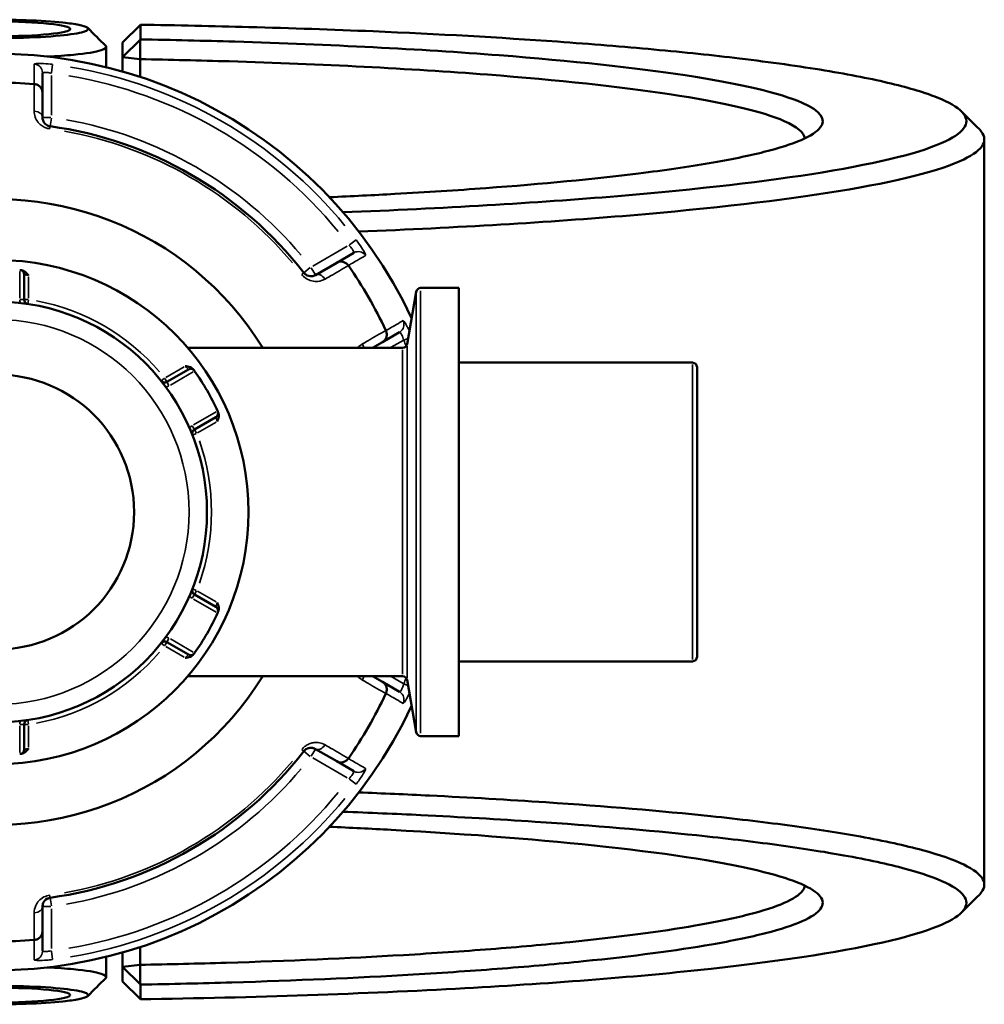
# Model space of a CAD drawing. Header units: millimetres. Extents: x 0 to 904, y 0 to 959.
# Tile 7 of 10: x 417 to 525, y 702 to 812. Entities that reach past the tile are written whole.
import ezdxf

# ---------------------------------------------------------------- set-up
doc = ezdxf.new("R2010")
doc.units = ezdxf.units.MM
doc.layers.add('Visible (ANSI)', color=7, linetype='Continuous', lineweight=50)
doc.layers.add('Visible Narrow (ANSI)', color=7, linetype='Continuous', lineweight=35)

msp = doc.modelspace()

# ---------------------------------------------------------------- linework, layer by layer
at = {"layer": 'Visible (ANSI)'}
for p, q in [((430.579, 811.174), (428.579, 809.193)), ((430.579, 809.543), (430.579, 811.174)), ((428.579, 807.565), (430.579, 809.543)), ((428.579, 809.193), (428.579, 807.565)), ((426.779, 808.7), (426.779, 806.456)), ((430.551, 807.34), (428.579, 807.565)), ((428.579, 807.565), (428.579, 805.977)), ((430.551, 805.371), (430.551, 807.34)), ((419.679, 803.608), (419.679, 805.798)), ((419.679, 800.865), (419.679, 803.608)), ((524.579, 798.429), (524.579, 715.444)), ((454.345, 785.784), (452.448, 784.689)), ((452.448, 784.689), (450.072, 783.317)), ((417.639, 780.59), (417.639, 783.363)), ((460.28, 775.636), (461.306, 781.46)), ((466.059, 781.873), (461.799, 781.873)), ((466.059, 781.873), (466.059, 732)), ((457.548, 775.855), (459.445, 776.951)), ((459.787, 775.223), (435.849, 775.223)), ((456.453, 775.223), (457.548, 775.855)), ((435.935, 772.8), (433.534, 771.413)), ((492.079, 773.561), (466.059, 773.561)), ((492.579, 773.061), (492.579, 740.812)), ((436.594, 766.113), (438.995, 767.499)), ((438.995, 746.373), (436.594, 747.76)), ((433.534, 742.46), (435.935, 741.073)), ((492.079, 740.312), (466.059, 740.312)), ((459.787, 738.649), (435.849, 738.649)), ((457.548, 738.017), (456.453, 738.649)), ((459.445, 736.922), (457.548, 738.017)), ((460.28, 738.236), (461.306, 732.413)), ((417.639, 730.51), (417.639, 733.283)), ((466.059, 732), (461.799, 732)), ((450.072, 730.555), (452.448, 729.184)), ((452.448, 729.184), (454.345, 728.089)), ((419.679, 710.265), (419.679, 713.008)), ((419.679, 708.074), (419.679, 710.265)), ((430.551, 706.533), (430.551, 708.502)), ((426.779, 707.417), (426.779, 705.173)), ((428.579, 707.896), (428.579, 706.308)), ((428.579, 706.308), (430.551, 706.533)), ((430.579, 704.33), (428.579, 706.308)), ((428.579, 706.308), (428.579, 704.68)), ((428.579, 704.68), (430.579, 702.698)), ((430.579, 702.698), (430.579, 704.33))]:
    msp.add_line(p, q, dxfattribs=at)
for radius in [28.05, 23.42, 15.3]:
    msp.add_circle((414.579, 756.936), radius, dxfattribs=at)
for centre, radius, start, end in [((414.579, 756.936), 51, 25.03519, 334.96481), ((414.579, 756.936), 47.815, 85.00703, 94.99297), ((414.579, 756.936), 43.35, 37.90565, 82.09435), ((414.579, 756.936), 34.815, 31.68537, 328.31463), ((417.139, 783.363), 0.5, 0, 84.46684), ((414.579, 756.936), 47.815, 25.00703, 34.99297), ((461.799, 781.373), 0.5, 90, 170), ((418.139, 780.59), 0.5, 180, 261.4409), ((459.787, 775.723), 0.5, 270, 350), ((436.185, 772.367), 0.5, 35.53316, 120), ((492.079, 773.061), 0.5, 0, 90), ((414.579, 756.936), 27.05, 24.56943, 35.43057), ((433.284, 771.846), 0.5, 218.5591, 300), ((438.745, 767.932), 0.5, 300, 24.46684), ((436.844, 765.68), 0.5, 120, 201.4409), ((436.844, 748.193), 0.5, 158.5591, 240), ((414.579, 756.936), 27.05, 324.56943, 335.43057), ((438.745, 745.94), 0.5, 335.53316, 60), ((433.284, 742.027), 0.5, 60, 141.4409), ((436.185, 741.506), 0.5, 240, 324.46684), ((492.079, 740.812), 0.5, 270, 0), ((459.787, 738.149), 0.5, 10, 90), ((414.579, 756.936), 47.815, 325.00703, 334.99297), ((418.139, 733.283), 0.5, 98.5591, 180), ((461.799, 732.5), 0.5, 190, 270), ((417.139, 730.51), 0.5, 275.53316, 0), ((414.579, 756.936), 43.35, 277.90565, 322.09435), ((414.579, 756.936), 47.815, 265.00703, 274.99297)]:
    msp.add_arc(centre, radius, start, end, dxfattribs=at)
for centre, major_axis in [((414.579, 810.71), (-8.2, 0)), ((414.579, 703.162), (8.2, 0))]:
    msp.add_ellipse(centre, major_axis=major_axis, ratio=0.1005025, dxfattribs=at)
for points, knots in [([(405.964, 811.26), (406.64, 811.367), (407.515, 811.461), (409.948, 811.641), (411.639, 811.709), (414.886, 811.747), (416.425, 811.731), (419.405, 811.629), (420.824, 811.538), (422.662, 811.345), (423.256, 811.259), (423.712, 811.167), (424.168, 811.075), (424.485, 810.976), (424.91, 810.711), (424.774, 810.542), (423.734, 810.228), (422.825, 810.084), (420.327, 809.843), (418.683, 809.753), (416.156, 809.693), (415.368, 809.684), (414.579, 809.684)], [-4.1479233, -4.1479233, -4.1479233, -4.1479233, -3.776865, -3.776865, -3.2589381, -3.2589381, -2.8142821, -2.8142821, -2.3328191, -2.3328191, -2.0319047, -2.0319047, -2.0319047, -1.7309903, -1.7309903, -1.2495272, -1.2495272, -0.7641814, -0.7641814, -0.2321496, -0.2321496, 0, 0, 0, 0]), ([(430.579, 811.174), (434.655, 811.113), (438.696, 811.028), (447.387, 810.793), (452.013, 810.633), (463.737, 810.137), (470.63, 809.751), (480.791, 809.027), (484.383, 808.735), (491.166, 808.107), (494.358, 807.77), (500.81, 806.997), (503.984, 806.553), (509.631, 805.621), (512.105, 805.134), (516.297, 804.128), (518.015, 803.609), (520.655, 802.551), (521.578, 802.011), (522.092, 801.468), (523.122, 800.382), (522.51, 799.281), (517.731, 796.988), (513.049, 795.808), (500.408, 793.747), (492.687, 792.851), (474.628, 791.338), (464.242, 790.726), (453.152, 790.3)], [0.1487092, 0.1487092, 0.1487092, 0.1487092, 0.2631961, 0.2631961, 0.3987733, 0.3987733, 0.6165956, 0.6165956, 0.7447264, 0.7447264, 0.8728572, 0.8728572, 1.0235992, 1.0235992, 1.1743413, 1.1743413, 1.3250834, 1.3250834, 1.4758255, 1.4758255, 1.4758255, 1.7773097, 1.7773097, 2.1231586, 2.1231586, 2.446457, 2.446457, 2.7763362, 2.7763362, 2.7763362, 2.7763362]), ([(430.551, 807.34), (430.556, 807.707), (430.56, 808.075), (430.57, 808.809), (430.574, 809.176), (430.579, 809.543)], [-0.29867289, -0.29867289, -0.29867289, -0.29867289, -0.14932305, -0.14932305, 0, 0, 0, 0]), ([(451.635, 791.977), (454.12, 792.087), (456.556, 792.208), (462.443, 792.533), (465.824, 792.75), (475.384, 793.456), (481.116, 794.005), (488.972, 794.98), (491.61, 795.363), (496.285, 796.164), (498.321, 796.583), (501.746, 797.445), (503.134, 797.89), (505.23, 798.794), (505.938, 799.255), (506.299, 799.718), (507.02, 800.644), (506.342, 801.581), (501.837, 803.574), (497.4, 804.616), (485.652, 806.398), (478.618, 807.155), (461.745, 808.455), (451.713, 808.971), (437.642, 809.396), (434.129, 809.48), (430.579, 809.543)], [0.4145182, 0.4145182, 0.4145182, 0.4145182, 0.5030315, 0.5030315, 0.633594, 0.633594, 0.889819, 0.889819, 1.0405396, 1.0405396, 1.1912602, 1.1912602, 1.3419808, 1.3419808, 1.4927014, 1.4927014, 1.4927014, 1.7941426, 1.7941426, 2.1560635, 2.1560635, 2.4876831, 2.4876831, 2.8492814, 2.8492814, 2.9668095, 2.9668095, 2.9668095, 2.9668095]), ([(420.234, 807.622), (421.293, 807.677), (422.27, 807.747), (424.547, 807.969), (425.616, 808.143), (426.712, 808.49), (426.881, 808.658), (426.717, 808.823)], [0.4745801, 0.4745801, 0.4745801, 0.4745801, 0.7641814, 0.7641814, 1.2495272, 1.2495272, 1.6548429, 1.6548429, 1.6548429, 1.6548429]), ([(430.551, 807.34), (433.895, 807.279), (437.204, 807.2), (450.826, 806.788), (460.625, 806.284), (477.119, 805.015), (484.003, 804.275), (495.515, 802.534), (499.874, 801.515), (503.746, 799.818), (504.507, 799.169), (504.573, 798.519)], [-2.962783, -2.962783, -2.962783, -2.962783, -2.8492814, -2.8492814, -2.4876831, -2.4876831, -2.1560635, -2.1560635, -1.7941426, -1.7941426, -1.578599, -1.578599, -1.578599, -1.578599]), ([(419.679, 803.608), (419.679, 803.609), (419.679, 803.61), (419.679, 803.73), (419.655, 803.848), (419.566, 804.069), (419.5, 804.171), (419.332, 804.347), (419.231, 804.421), (419.008, 804.526), (418.889, 804.558), (418.766, 804.568)], [-0.00047638, -0.00047638, -0.00047638, -0.00047638, 0, 0, 0.03921808, 0.03921808, 0.07792572, 0.07792572, 0.11651568, 0.11651568, 0.15356042, 0.15356042, 0.15356042, 0.15356042]), ([(420.542, 799.874), (420.499, 799.88), (420.457, 799.889), (420.35, 799.918), (420.287, 799.943), (420.15, 800.012), (420.08, 800.061), (419.963, 800.163), (419.916, 800.216), (419.814, 800.353), (419.769, 800.441), (419.698, 800.64), (419.679, 800.753), (419.679, 800.865)], [0, 0, 0, 0, 0.02585168, 0.02585168, 0.06721438, 0.06721438, 0.12305037, 0.12305037, 0.17415567, 0.17415567, 0.25081718, 0.25081718, 0.34541583, 0.34541583, 0.34541583, 0.34541583]), ([(454.909, 788.152), (465.856, 788.586), (476.106, 789.196), (494.239, 790.717), (502.1, 791.63), (514.954, 793.731), (519.703, 794.934), (524.53, 797.269), (525.132, 798.391), (524.064, 799.497), (524.052, 799.51), (524.04, 799.522), (524.028, 799.535)], [-2.7668618, -2.7668618, -2.7668618, -2.7668618, -2.446457, -2.446457, -2.1231586, -2.1231586, -1.7773097, -1.7773097, -1.4758255, -1.4758255, -1.4758255, -1.4724131, -1.4724131, -1.4724131, -1.4724131]), ([(452.448, 784.689), (452.449, 784.689), (452.45, 784.69), (452.554, 784.75), (452.668, 784.788), (452.904, 784.821), (453.025, 784.815), (453.262, 784.758), (453.376, 784.707), (453.578, 784.566), (453.666, 784.48), (453.736, 784.378)], [-0.15367829, -0.15367829, -0.15367829, -0.15367829, -0.15320317, -0.15320317, -0.11407629, -0.11407629, -0.07545895, -0.07545895, -0.03695859, -0.03695859, 0, 0, 0, 0]), ([(417.324, 783.847), (417.321, 783.847), (417.317, 783.847), (417.263, 783.853), (417.227, 783.856), (417.194, 783.86), (417.187, 783.86), (417.187, 783.86)], [-0.052380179, -0.052380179, -0.052380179, -0.052380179, -0.050410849, -0.050410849, -0.019388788, -0.019388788, 0, 0, 0, 0]), ([(417.324, 783.847), (417.404, 783.839), (417.491, 783.815), (417.701, 783.711), (417.799, 783.63), (417.973, 783.459), (418.056, 783.354), (418.137, 783.249), (418.138, 783.248), (418.139, 783.247)], [0, 0, 0, 0, 0.024182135, 0.024182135, 0.055384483, 0.055384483, 0.092862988, 0.092862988, 0.093335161, 0.093335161, 0.093335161, 0.093335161]), ([(450.072, 783.317), (449.952, 783.248), (449.817, 783.202), (449.462, 783.168), (449.224, 783.21), (448.925, 783.415), (448.848, 783.487), (448.783, 783.569)], [0, 0, 0, 0, 0.11734182, 0.11734182, 0.28278882, 0.28278882, 0.34541683, 0.34541683, 0.34541683, 0.34541683]), ([(457.923, 777.126), (457.976, 777.015), (458.007, 776.896), (458.028, 776.65), (458.015, 776.525), (457.946, 776.292), (457.89, 776.184), (457.744, 775.996), (457.654, 775.917), (457.55, 775.857), (457.549, 775.856), (457.548, 775.855)], [-0.15356055, -0.15356055, -0.15356055, -0.15356055, -0.11651575, -0.11651575, -0.0779256, -0.0779256, -0.03921815, -0.03921815, 0, 0, 0.00047625, 0.00047625, 0.00047625, 0.00047625]), ([(435.585, 773.175), (435.586, 773.174), (435.588, 773.174), (435.719, 773.156), (435.851, 773.136), (436.086, 773.072), (436.206, 773.027), (436.401, 772.898), (436.465, 772.834), (436.512, 772.769)], [-0.000495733, -0.000495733, -0.000495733, -0.000495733, 0, 0, 0.039349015, 0.039349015, 0.072108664, 0.072108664, 0.097497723, 0.097497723, 0.097497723, 0.097497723]), ([(436.592, 772.657), (436.592, 772.657), (436.588, 772.662), (436.569, 772.689), (436.548, 772.719), (436.516, 772.763), (436.514, 772.766), (436.512, 772.769)], [0.631217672, 0.631217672, 0.631217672, 0.631217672, 0.650606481, 0.650606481, 0.681628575, 0.681628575, 0.683597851, 0.683597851, 0.683597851, 0.683597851]), ([(439.257, 768.015), (439.29, 767.941), (439.313, 767.854), (439.328, 767.62), (439.307, 767.494), (439.245, 767.259), (439.196, 767.134), (439.146, 767.011), (439.145, 767.01), (439.145, 767.008)], [0, 0, 0, 0, 0.024182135, 0.024182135, 0.055384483, 0.055384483, 0.092862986, 0.092862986, 0.093335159, 0.093335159, 0.093335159, 0.093335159]), ([(439.257, 768.015), (439.255, 768.018), (439.254, 768.021), (439.232, 768.07), (439.217, 768.104), (439.203, 768.134), (439.2, 768.14), (439.2, 768.14)], [-0.05238018, -0.05238018, -0.05238018, -0.05238018, -0.050404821, -0.050404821, -0.01938647, -0.01938647, 0, 0, 0, 0]), ([(439.145, 746.864), (439.145, 746.863), (439.146, 746.861), (439.196, 746.738), (439.245, 746.614), (439.307, 746.378), (439.328, 746.252), (439.313, 746.019), (439.29, 745.932), (439.257, 745.858)], [-0.000495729, -0.000495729, -0.000495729, -0.000495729, 0, 0, 0.039349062, 0.039349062, 0.072108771, 0.072108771, 0.097497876, 0.097497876, 0.097497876, 0.097497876]), ([(439.2, 745.733), (439.2, 745.733), (439.203, 745.739), (439.217, 745.769), (439.232, 745.803), (439.254, 745.852), (439.255, 745.855), (439.257, 745.858)], [0.631217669, 0.631217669, 0.631217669, 0.631217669, 0.650604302, 0.650604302, 0.681622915, 0.681622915, 0.68359785, 0.68359785, 0.68359785, 0.68359785]), ([(436.512, 741.104), (436.465, 741.039), (436.401, 740.975), (436.206, 740.845), (436.086, 740.801), (435.851, 740.736), (435.719, 740.717), (435.588, 740.699), (435.586, 740.698), (435.585, 740.698)], [0, 0, 0, 0, 0.024182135, 0.024182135, 0.055384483, 0.055384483, 0.092862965, 0.092862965, 0.093335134, 0.093335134, 0.093335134, 0.093335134]), ([(436.512, 741.104), (436.535, 741.136), (436.553, 741.162), (436.583, 741.204), (436.592, 741.216), (436.592, 741.216)], [0.26075738, 0.26075738, 0.26075738, 0.26075738, 0.283829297, 0.283829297, 0.313137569, 0.313137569, 0.313137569, 0.313137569]), ([(457.548, 738.017), (457.549, 738.017), (457.55, 738.016), (457.654, 737.956), (457.744, 737.877), (457.89, 737.689), (457.946, 737.581), (458.015, 737.347), (458.028, 737.223), (458.007, 736.977), (457.976, 736.858), (457.923, 736.747)], [-0.15367829, -0.15367829, -0.15367829, -0.15367829, -0.15320316, -0.15320316, -0.11407628, -0.11407628, -0.07545892, -0.07545892, -0.03695858, -0.03695858, 0, 0, 0, 0]), ([(417.187, 730.012), (417.187, 730.012), (417.194, 730.013), (417.227, 730.016), (417.263, 730.02), (417.317, 730.025), (417.321, 730.026), (417.324, 730.026)], [0.631217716, 0.631217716, 0.631217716, 0.631217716, 0.650599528, 0.650599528, 0.681610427, 0.681610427, 0.683597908, 0.683597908, 0.683597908, 0.683597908]), ([(418.139, 730.626), (418.138, 730.625), (418.137, 730.623), (418.056, 730.519), (417.973, 730.414), (417.799, 730.243), (417.701, 730.161), (417.491, 730.058), (417.404, 730.034), (417.324, 730.026)], [-0.000495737, -0.000495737, -0.000495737, -0.000495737, 0, 0, 0.039348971, 0.039348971, 0.072108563, 0.072108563, 0.097497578, 0.097497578, 0.097497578, 0.097497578]), ([(448.783, 730.304), (448.81, 730.338), (448.839, 730.37), (448.917, 730.448), (448.97, 730.49), (449.098, 730.574), (449.175, 730.611), (449.322, 730.66), (449.393, 730.675), (449.564, 730.695), (449.663, 730.69), (449.87, 730.651), (449.976, 730.611), (450.072, 730.555)], [0, 0, 0, 0, 0.02585168, 0.02585168, 0.06721438, 0.06721438, 0.12288915, 0.12288915, 0.17445287, 0.17445287, 0.25141662, 0.25141662, 0.34541603, 0.34541603, 0.34541603, 0.34541603]), ([(453.736, 729.494), (453.666, 729.393), (453.578, 729.306), (453.376, 729.165), (453.262, 729.114), (453.025, 729.057), (452.904, 729.052), (452.668, 729.084), (452.554, 729.123), (452.45, 729.183), (452.449, 729.183), (452.448, 729.184)], [-0.15356053, -0.15356053, -0.15356053, -0.15356053, -0.11651574, -0.11651574, -0.07792562, -0.07792562, -0.03921814, -0.03921814, 0, 0, 0.00047627, 0.00047627, 0.00047627, 0.00047627]), ([(524.028, 714.338), (524.04, 714.351), (524.052, 714.363), (524.064, 714.376), (524.598, 714.928), (524.717, 715.485), (524.121, 716.595), (523.406, 717.147), (521.158, 718.235), (519.625, 718.77), (515.774, 719.812), (513.457, 720.318), (508.493, 721.217), (505.948, 721.615), (500.371, 722.375), (497.338, 722.738), (488.562, 723.659), (482.402, 724.179), (471.608, 724.903), (467.272, 725.153), (460.208, 725.499), (457.58, 725.615), (454.91, 725.721)], [1.4724131, 1.4724131, 1.4724131, 1.4724131, 1.4758255, 1.4758255, 1.4758255, 1.6265676, 1.6265676, 1.7773097, 1.7773097, 1.9280518, 1.9280518, 2.0787939, 2.0787939, 2.2069247, 2.2069247, 2.3350555, 2.3350555, 2.5528778, 2.5528778, 2.6887397, 2.6887397, 2.7668618, 2.7668618, 2.7668618, 2.7668618]), ([(453.152, 723.573), (456.098, 723.46), (458.994, 723.334), (466.227, 722.98), (470.479, 722.735), (481.068, 722.024), (487.114, 721.515), (495.733, 720.611), (498.711, 720.256), (504.192, 719.51), (506.695, 719.12), (511.579, 718.238), (513.861, 717.741), (517.657, 716.719), (519.171, 716.194), (521.397, 715.126), (522.109, 714.584), (522.714, 713.494), (522.607, 712.947), (522.092, 712.404), (521.063, 711.318), (518.393, 710.248), (509.388, 708.086), (502.566, 707.016), (486.247, 705.229), (476.953, 704.495), (455.535, 703.307), (443.229, 702.889), (430.579, 702.698)], [-2.7763362, -2.7763362, -2.7763362, -2.7763362, -2.6887397, -2.6887397, -2.5528778, -2.5528778, -2.3350555, -2.3350555, -2.2069247, -2.2069247, -2.0787939, -2.0787939, -1.9280518, -1.9280518, -1.7773097, -1.7773097, -1.6265676, -1.6265676, -1.4758255, -1.4758255, -1.4758255, -1.1743413, -1.1743413, -0.8281609, -0.8281609, -0.5040431, -0.5040431, -0.1487092, -0.1487092, -0.1487092, -0.1487092]), ([(430.579, 704.33), (434.016, 704.39), (437.417, 704.471), (447.819, 704.781), (454.622, 705.077), (464.437, 705.654), (467.764, 705.879), (474.096, 706.372), (477.102, 706.64), (485.453, 707.486), (490.265, 708.119), (496.516, 709.204), (498.53, 709.624), (501.907, 710.488), (503.271, 710.933), (505.318, 711.839), (506.001, 712.3), (506.672, 713.226), (506.659, 713.692), (506.299, 714.155), (505.578, 715.081), (503.458, 715.996), (495.923, 717.895), (489.928, 718.855), (475.568, 720.431), (467.449, 721.069), (456.27, 721.679), (453.974, 721.792), (451.635, 721.896)], [-2.9668095, -2.9668095, -2.9668095, -2.9668095, -2.8530315, -2.8530315, -2.6130273, -2.6130273, -2.4824181, -2.4824181, -2.3518089, -2.3518089, -2.0955839, -2.0955839, -1.9448632, -1.9448632, -1.7941426, -1.7941426, -1.643422, -1.643422, -1.4927014, -1.4927014, -1.4927014, -1.1912602, -1.1912602, -0.8293786, -0.8293786, -0.49784, -0.49784, -0.4145182, -0.4145182, -0.4145182, -0.4145182]), ([(504.575, 715.353), (504.555, 715.158), (504.473, 714.962), (503.989, 714.314), (503.311, 713.864), (501.29, 712.978), (499.947, 712.543), (496.628, 711.697), (494.651, 711.287), (488.521, 710.227), (483.809, 709.609), (475.638, 708.782), (472.699, 708.521), (466.509, 708.039), (463.258, 707.819), (453.669, 707.256), (447.025, 706.967), (436.986, 706.668), (433.784, 706.591), (430.551, 706.533)], [1.578599, 1.578599, 1.578599, 1.578599, 1.643422, 1.643422, 1.7941426, 1.7941426, 1.9448632, 1.9448632, 2.0955839, 2.0955839, 2.3518089, 2.3518089, 2.4824181, 2.4824181, 2.6130273, 2.6130273, 2.8530315, 2.8530315, 2.962783, 2.962783, 2.962783, 2.962783]), ([(419.679, 713.008), (419.679, 713.146), (419.708, 713.287), (419.851, 713.604), (419.998, 713.781), (420.317, 713.946), (420.427, 713.982), (420.542, 713.998)], [0, 0, 0, 0, 0.11734182, 0.11734182, 0.27620858, 0.27620858, 0.34541645, 0.34541645, 0.34541645, 0.34541645]), ([(419.679, 710.265), (419.679, 710.264), (419.679, 710.262), (419.679, 710.142), (419.655, 710.025), (419.566, 709.804), (419.5, 709.702), (419.332, 709.525), (419.231, 709.452), (419.008, 709.347), (418.889, 709.315), (418.766, 709.305)], [-0.15367829, -0.15367829, -0.15367829, -0.15367829, -0.15320302, -0.15320302, -0.11407622, -0.11407622, -0.07545867, -0.07545867, -0.03695852, -0.03695852, 0, 0, 0, 0]), ([(426.717, 705.05), (426.881, 705.214), (426.712, 705.383), (425.616, 705.73), (424.547, 705.904), (422.27, 706.126), (421.293, 706.196), (420.234, 706.251)], [-1.6548429, -1.6548429, -1.6548429, -1.6548429, -1.2495272, -1.2495272, -0.7641814, -0.7641814, -0.4745801, -0.4745801, -0.4745801, -0.4745801]), ([(430.579, 704.33), (430.574, 704.697), (430.57, 705.064), (430.56, 705.798), (430.556, 706.165), (430.551, 706.533)], [-0.29867334, -0.29867334, -0.29867334, -0.29867334, -0.14934969, -0.14934969, 0, 0, 0, 0]), ([(414.579, 704.189), (415.368, 704.189), (416.156, 704.179), (418.683, 704.119), (420.327, 704.029), (422.825, 703.789), (423.734, 703.644), (424.774, 703.33), (424.91, 703.161), (424.485, 702.897), (424.168, 702.798), (423.712, 702.706), (423.256, 702.613), (422.662, 702.528), (420.824, 702.335), (419.405, 702.244), (416.425, 702.142), (414.886, 702.126), (411.639, 702.164), (409.948, 702.231), (407.515, 702.411), (406.64, 702.506), (405.964, 702.613)], [0, 0, 0, 0, 0.2321496, 0.2321496, 0.7641814, 0.7641814, 1.2495272, 1.2495272, 1.7309903, 1.7309903, 2.0319047, 2.0319047, 2.0319047, 2.3328191, 2.3328191, 2.8142821, 2.8142821, 3.2589381, 3.2589381, 3.776865, 3.776865, 4.1479233, 4.1479233, 4.1479233, 4.1479233])]:
    msp.add_open_spline(points, degree=3, knots=knots, dxfattribs=at)
for points in [[(424.728, 810.813), (425.391, 810.149), (426.054, 809.486), (426.718, 808.823)], [(418.766, 804.568), (418.758, 804.569), (418.749, 804.57), (418.741, 804.57)], [(522.038, 801.524), (522.701, 800.861), (523.364, 800.198), (524.028, 799.535)], [(417.187, 783.86), (417.171, 783.862), (417.155, 783.863), (417.139, 783.865)], [(453.751, 784.357), (453.746, 784.364), (453.741, 784.371), (453.736, 784.378)], [(457.923, 777.126), (457.92, 777.134), (457.916, 777.142), (457.912, 777.149)], [(436.62, 772.618), (436.611, 772.631), (436.601, 772.644), (436.592, 772.657)], [(439.2, 768.14), (439.193, 768.154), (439.187, 768.169), (439.18, 768.184)], [(439.18, 745.689), (439.187, 745.704), (439.193, 745.718), (439.2, 745.733)], [(436.592, 741.216), (436.601, 741.229), (436.611, 741.242), (436.62, 741.255)], [(457.912, 736.723), (457.916, 736.731), (457.92, 736.739), (457.923, 736.747)], [(417.139, 730.008), (417.155, 730.009), (417.171, 730.011), (417.187, 730.012)], [(453.736, 729.494), (453.741, 729.501), (453.746, 729.508), (453.751, 729.515)], [(524.028, 714.338), (523.364, 713.675), (522.701, 713.012), (522.038, 712.348)], [(418.741, 709.302), (418.749, 709.303), (418.758, 709.304), (418.766, 709.305)], [(426.718, 705.05), (426.054, 704.387), (425.391, 703.723), (424.728, 703.06)]]:
    msp.add_open_spline(points, degree=3, dxfattribs=at)
at = {"layer": 'Visible Narrow (ANSI)'}
for p, q in [((420.688, 805.839), (420.802, 806.745)), ((420.679, 801.11), (420.679, 805.521)), ((420.601, 800.865), (419.682, 800.865)), ((420.542, 799.877), (420.668, 800.787)), ((420.505, 799.611), (420.542, 799.874)), ((454.604, 787.229), (453.876, 786.678)), ((453.604, 786.511), (449.785, 784.306)), ((417.139, 783.701), (417.139, 780.754)), ((449.511, 784.135), (448.786, 783.571)), ((450.071, 783.32), (449.612, 784.115)), ((418.139, 780.723), (418.139, 783.114)), ((448.783, 783.569), (448.574, 783.406)), ((461.799, 781.566), (461.799, 732.307)), ((417.638, 780.59), (417.178, 780.59)), ((418.1, 780.59), (417.641, 780.59)), ((418.065, 780.097), (418.133, 780.551)), ((461.306, 732.715), (461.306, 781.158)), ((458.526, 775.266), (459.843, 776.026)), ((459.941, 776.079), (460.369, 776.259)), ((459.787, 738.875), (459.787, 774.998)), ((460.28, 775.406), (460.28, 738.466)), ((435.47, 773.108), (433.399, 771.913)), ((492.079, 740.517), (492.079, 773.356)), ((433.253, 771.822), (432.894, 771.536)), ((433.533, 771.415), (433.303, 771.812)), ((433.926, 771.062), (436.478, 772.536)), ((433.764, 771.014), (433.535, 771.412)), ((439.038, 768.102), (436.486, 766.628)), ((436.593, 766.114), (436.363, 766.512)), ((436.824, 765.714), (436.595, 766.112)), ((436.959, 765.747), (439.03, 766.942)), ((436.38, 765.498), (436.807, 765.666)), ((436.363, 747.361), (436.593, 747.758)), ((436.807, 748.207), (436.38, 748.375)), ((436.595, 747.761), (436.824, 748.159)), ((439.03, 746.931), (436.959, 748.126)), ((436.486, 747.245), (439.038, 745.771)), ((432.894, 742.337), (433.253, 742.051)), ((433.303, 742.06), (433.533, 742.458)), ((433.535, 742.461), (433.764, 742.859)), ((436.478, 741.337), (433.926, 742.811)), ((433.399, 741.96), (435.47, 740.765)), ((459.843, 737.847), (458.526, 738.607)), ((460.369, 737.613), (459.941, 737.794)), ((417.178, 733.283), (417.638, 733.283)), ((417.641, 733.283), (418.1, 733.283)), ((418.133, 733.322), (418.065, 733.776)), ((417.139, 733.119), (417.139, 730.172)), ((418.139, 730.759), (418.139, 733.15)), ((448.574, 730.467), (448.783, 730.304)), ((448.786, 730.302), (449.511, 729.738)), ((449.612, 729.757), (450.071, 730.553)), ((449.785, 729.567), (453.604, 727.361)), ((453.876, 727.194), (454.604, 726.643)), ((420.542, 713.999), (420.505, 714.262)), ((420.668, 713.086), (420.542, 713.995)), ((419.682, 713.008), (420.601, 713.008)), ((420.679, 708.352), (420.679, 712.763)), ((420.802, 707.128), (420.688, 708.034))]:
    msp.add_line(p, q, dxfattribs=at)
msp.add_circle((414.579, 756.936), 21.42, dxfattribs=at)
for centre, radius, start, end in [((414.579, 756.936), 50.205, 39.40871, 80.59129), ((414.579, 756.936), 49.209, 39.40871, 80.59129), ((414.579, 756.936), 44.35, 40.11509, 79.88491), ((414.579, 756.936), 43.057, 40.11509, 79.88491), ((418.139, 780.59), 1, 181.12418, 201.35946), ((414.579, 756.936), 23.92, 40.70319, 79.29681), ((414.579, 756.936), 49.209, 22.10334, 22.83837), ((433.284, 771.846), 1, 278.64054, 298.87582), ((436.844, 765.68), 1, 121.12418, 141.35946), ((414.579, 756.936), 23.92, 340.70319, 19.29681), ((436.844, 748.193), 1, 218.64054, 238.87582), ((433.284, 742.027), 1, 61.12418, 81.35946), ((414.579, 756.936), 23.92, 280.70319, 319.29681), ((414.579, 756.936), 49.209, 337.16163, 337.89666), ((418.139, 733.283), 1, 158.64054, 178.87582), ((414.579, 756.936), 43.057, 280.11509, 319.88491), ((414.579, 756.936), 44.35, 280.11509, 319.88491), ((414.579, 756.936), 49.209, 279.40871, 320.59129), ((414.579, 756.936), 50.205, 279.40871, 320.59129)]:
    msp.add_arc(centre, radius, start, end, dxfattribs=at)
for centre, major_axis, ratio, start_param, end_param in [((418.679, 805.798), (1, 0), 0.9961681, 0.0743701, 1.413032), ((418.679, 800.865), (1, 0), 0.7055719, 0.0752519, 1.4297859), ((454.845, 784.918), (-0.5, 0.866), 0.9961681, 4.8701533, 6.2088152), ((450.572, 782.451), (-0.5, 0.866), 0.7055719, 4.8533994, 6.2079334), ((458.945, 777.817), (0.5, -0.866), 0.9961681, 0.0743701, 1.413032), ((454.672, 775.35), (0.5, -0.866), 0.7055719, 1.0710112, 1.4821943), ((454.672, 738.523), (-0.5, -0.866), 0.7055719, 1.6593984, 2.0705815), ((458.945, 736.056), (0.5, 0.866), 0.9961681, 4.8701533, 6.2088152), ((450.572, 731.421), (-0.5, -0.866), 0.7055719, 0.0752519, 1.4297859), ((454.845, 728.955), (-0.5, -0.866), 0.9961681, 0.0743701, 1.413032), ((418.679, 713.008), (1, 0), 0.7055719, 4.8533994, 6.2079334), ((418.679, 708.074), (1, 0), 0.9961681, 4.8701533, 6.2088152)]:
    msp.add_ellipse(centre, major_axis=major_axis, ratio=ratio, start_param=start_param, end_param=end_param, dxfattribs=at)
for points, knots in [([(420.803, 806.754), (420.726, 806.764), (420.65, 806.773), (420.215, 806.821), (419.865, 806.847), (419.351, 806.865), (419.163, 806.863), (418.92, 806.848), (418.844, 806.837), (418.776, 806.813), (418.762, 806.803), (418.763, 806.791)], [-0.31481112, -0.31481112, -0.31481112, -0.31481112, -0.29222008, -0.29222008, -0.18520991, -0.18520991, -0.1028944, -0.1028944, -0.03957477, -0.03957477, 0, 0, 0, 0]), ([(418.763, 806.791), (418.763, 806.746), (418.763, 806.7), (418.763, 806.341), (418.764, 806.027), (418.764, 805.714), (418.765, 805.443), (418.765, 805.172), (418.766, 804.79), (418.766, 804.679), (418.766, 804.568)], [-3.0896699, -3.0896699, -3.0896699, -3.0896699, -2.9336696, -2.9336696, -1.8579105, -1.8579105, -1.8579105, -0.9289553, -0.9289553, -0.5486961, -0.5486961, -0.5486961, -0.5486961]), ([(419.679, 805.798), (419.679, 805.81), (419.686, 805.82), (419.719, 805.844), (419.756, 805.855), (419.876, 805.871), (419.968, 805.873), (420.22, 805.856), (420.391, 805.831), (420.604, 805.784), (420.642, 805.775), (420.679, 805.766)], [0, 0, 0, 0, 0.03957477, 0.03957477, 0.1028944, 0.1028944, 0.18520991, 0.18520991, 0.29222008, 0.29222008, 0.31481112, 0.31481112, 0.31481112, 0.31481112]), ([(418.741, 804.57), (418.742, 803.801), (418.743, 803.032), (418.744, 802.263), (418.744, 802.032), (418.745, 801.8), (418.745, 801.569)], [-2.08568394, -2.08568394, -2.08568394, -2.08568394, -1.7600899, -1.7600899, -1.7600899, -1.66212972, -1.66212972, -1.66212972, -1.66212972]), ([(418.745, 801.569), (418.745, 801.345), (418.783, 801.12), (418.928, 800.721), (419.02, 800.545), (419.227, 800.269), (419.325, 800.163), (419.561, 799.959), (419.704, 799.861), (419.983, 799.722), (420.111, 799.673), (420.329, 799.614), (420.415, 799.596), (420.501, 799.584)], [-0.34541583, -0.34541583, -0.34541583, -0.34541583, -0.25081718, -0.25081718, -0.17415567, -0.17415567, -0.12305037, -0.12305037, -0.06721438, -0.06721438, -0.02585168, -0.02585168, 0, 0, 0, 0]), ([(455.663, 785.487), (455.671, 785.491), (455.674, 785.503), (455.665, 785.596), (455.578, 785.781), (455.306, 786.242), (455.148, 786.486), (454.856, 786.905), (454.735, 787.071), (454.611, 787.235)], [-0.31481354, -0.31481354, -0.31481354, -0.31481354, -0.28284699, -0.28284699, -0.15713721, -0.15713721, -0.06043739, -0.06043739, 0, 0, 0, 0]), ([(453.817, 786.634), (453.888, 786.56), (453.957, 786.483), (454.118, 786.289), (454.201, 786.173), (454.336, 785.947), (454.371, 785.852), (454.358, 785.797), (454.353, 785.789), (454.345, 785.784)], [0, 0, 0, 0, 0.06043739, 0.06043739, 0.15713721, 0.15713721, 0.28284699, 0.28284699, 0.31481354, 0.31481354, 0.31481354, 0.31481354]), ([(453.736, 784.378), (453.832, 784.434), (453.928, 784.489), (454.259, 784.679), (454.494, 784.814), (454.729, 784.949), (455.001, 785.106), (455.273, 785.262), (455.584, 785.441), (455.624, 785.464), (455.663, 785.487)], [-3.7455892, -3.7455892, -3.7455892, -3.7455892, -3.36533, -3.36533, -2.4363747, -2.4363747, -2.4363747, -1.3606157, -1.3606157, -1.2046153, -1.2046153, -1.2046153, -1.2046153]), ([(451.149, 782.86), (451.35, 782.976), (451.551, 783.091), (451.751, 783.207), (452.418, 783.59), (453.084, 783.974), (453.751, 784.357)], [-3.21339424, -3.21339424, -3.21339424, -3.21339424, -3.11539601, -3.11539601, -3.11539601, -2.78984001, -2.78984001, -2.78984001, -2.78984001]), ([(417.639, 783.363), (417.639, 783.363), (417.642, 783.362), (417.659, 783.359), (417.676, 783.355), (417.734, 783.344), (417.778, 783.334), (417.899, 783.307), (417.982, 783.288), (418.091, 783.259), (418.115, 783.253), (418.139, 783.247)], [0, 0, 0, 0, 0.01938879, 0.01938879, 0.05041085, 0.05041085, 0.09073953, 0.09073953, 0.14316681, 0.14316681, 0.15763021, 0.15763021, 0.15763021, 0.15763021]), ([(448.552, 783.389), (448.683, 783.222), (448.839, 783.076), (449.444, 782.656), (449.924, 782.567), (450.637, 782.632), (450.909, 782.722), (451.149, 782.86)], [-0.34541683, -0.34541683, -0.34541683, -0.34541683, -0.28278882, -0.28278882, -0.11734182, -0.11734182, 0, 0, 0, 0]), ([(459.846, 778.241), (459.807, 778.218), (459.768, 778.195), (459.457, 778.015), (459.186, 777.858), (458.914, 777.701), (458.68, 777.565), (458.445, 777.429), (458.115, 777.237), (458.019, 777.182), (457.923, 777.126)], [-3.0896699, -3.0896699, -3.0896699, -3.0896699, -2.9336695, -2.9336695, -1.8579104, -1.8579104, -1.8579104, -0.9289552, -0.9289552, -0.5486961, -0.5486961, -0.5486961, -0.5486961]), ([(460.54, 777.112), (460.462, 777.274), (460.386, 777.426), (460.208, 777.762), (460.112, 777.926), (459.975, 778.132), (459.927, 778.192), (459.872, 778.24), (459.856, 778.247), (459.846, 778.241)], [-0.24275499, -0.24275499, -0.24275499, -0.24275499, -0.18638694, -0.18638694, -0.1035483, -0.1035483, -0.03982627, -0.03982627, 0, 0, 0, 0]), ([(457.912, 777.149), (457.247, 776.764), (456.582, 776.379), (455.916, 775.993), (455.716, 775.877), (455.515, 775.761), (455.315, 775.645)], [-2.08568395, -2.08568395, -2.08568395, -2.08568395, -1.76016503, -1.76016503, -1.76016503, -1.66212972, -1.66212972, -1.66212972, -1.66212972]), ([(459.445, 776.951), (459.455, 776.956), (459.467, 776.956), (459.505, 776.939), (459.534, 776.912), (459.608, 776.815), (459.656, 776.735), (459.78, 776.481), (459.856, 776.279), (459.917, 776.068)], [0, 0, 0, 0, 0.03982627, 0.03982627, 0.1035483, 0.1035483, 0.18638694, 0.18638694, 0.31481104, 0.31481104, 0.31481104, 0.31481104]), ([(435.585, 773.175), (435.602, 773.157), (435.62, 773.14), (435.699, 773.059), (435.757, 772.997), (435.841, 772.906), (435.871, 772.872), (435.91, 772.828), (435.922, 772.814), (435.933, 772.802), (435.935, 772.8), (435.935, 772.8)], [-0.78884788, -0.78884788, -0.78884788, -0.78884788, -0.77438464, -0.77438464, -0.7219573, -0.7219573, -0.68162858, -0.68162858, -0.65060648, -0.65060648, -0.63121767, -0.63121767, -0.63121767, -0.63121767]), ([(438.995, 767.499), (438.995, 767.499), (438.996, 767.496), (439.001, 767.481), (439.007, 767.464), (439.026, 767.408), (439.04, 767.365), (439.077, 767.247), (439.102, 767.165), (439.132, 767.056), (439.138, 767.032), (439.145, 767.008)], [0, 0, 0, 0, 0.01938647, 0.01938647, 0.05040482, 0.05040482, 0.09072868, 0.09072868, 0.14314969, 0.14314969, 0.15763024, 0.15763024, 0.15763024, 0.15763024]), ([(439.145, 746.864), (439.138, 746.84), (439.132, 746.816), (439.102, 746.707), (439.077, 746.626), (439.04, 746.508), (439.026, 746.465), (439.007, 746.409), (439.001, 746.392), (438.996, 746.376), (438.995, 746.373), (438.995, 746.373)], [-0.7888479, -0.7888479, -0.7888479, -0.7888479, -0.77436857, -0.77436857, -0.72194711, -0.72194711, -0.68162292, -0.68162292, -0.6506043, -0.6506043, -0.63121767, -0.63121767, -0.63121767, -0.63121767]), ([(435.935, 741.073), (435.935, 741.073), (435.93, 741.068), (435.906, 741.039), (435.878, 741.009), (435.794, 740.915), (435.729, 740.845), (435.634, 740.748), (435.609, 740.723), (435.585, 740.698)], [-0.31313757, -0.31313757, -0.31313757, -0.31313757, -0.2838293, -0.2838293, -0.23693606, -0.23693606, -0.17597486, -0.17597486, -0.15550734, -0.15550734, -0.15550734, -0.15550734]), ([(455.315, 738.228), (455.515, 738.112), (455.716, 737.996), (455.916, 737.879), (456.582, 737.494), (457.247, 737.109), (457.912, 736.723)], [-2.95876341, -2.95876341, -2.95876341, -2.95876341, -2.8607281, -2.8607281, -2.8607281, -2.53520917, -2.53520917, -2.53520917, -2.53520917]), ([(459.917, 737.804), (459.894, 737.725), (459.869, 737.646), (459.8, 737.45), (459.753, 737.339), (459.648, 737.121), (459.59, 737.028), (459.5, 736.927), (459.467, 736.909), (459.445, 736.922)], [0, 0, 0, 0, 0.04867645, 0.04867645, 0.12655878, 0.12655878, 0.2278058, 0.2278058, 0.31481397, 0.31481397, 0.31481397, 0.31481397]), ([(457.923, 736.747), (458.019, 736.691), (458.115, 736.635), (458.445, 736.444), (458.68, 736.308), (458.914, 736.172), (459.186, 736.015), (459.457, 735.858), (459.768, 735.677), (459.807, 735.655), (459.846, 735.632)], [-3.7455892, -3.7455892, -3.7455892, -3.7455892, -3.36533, -3.36533, -2.4363748, -2.4363748, -2.4363748, -1.3606157, -1.3606157, -1.2046153, -1.2046153, -1.2046153, -1.2046153]), ([(459.846, 735.632), (459.868, 735.619), (459.918, 735.665), (460.075, 735.885), (460.191, 736.078), (460.391, 736.457), (460.465, 736.604), (460.54, 736.761)], [-0.31481397, -0.31481397, -0.31481397, -0.31481397, -0.2278058, -0.2278058, -0.12655878, -0.12655878, -0.07205572, -0.07205572, -0.07205572, -0.07205572]), ([(451.149, 731.012), (450.957, 731.123), (450.744, 731.203), (450.327, 731.278), (450.129, 731.286), (449.784, 731.245), (449.642, 731.213), (449.346, 731.11), (449.191, 731.036), (448.931, 730.864), (448.824, 730.778), (448.664, 730.619), (448.606, 730.553), (448.552, 730.484)], [-0.34541603, -0.34541603, -0.34541603, -0.34541603, -0.25141662, -0.25141662, -0.17445287, -0.17445287, -0.12288915, -0.12288915, -0.06721438, -0.06721438, -0.02585168, -0.02585168, 0, 0, 0, 0]), ([(418.139, 730.626), (418.115, 730.62), (418.091, 730.613), (417.982, 730.585), (417.899, 730.565), (417.778, 730.538), (417.734, 730.529), (417.676, 730.517), (417.659, 730.514), (417.642, 730.511), (417.639, 730.51), (417.639, 730.51)], [-0.788848, -0.788848, -0.788848, -0.788848, -0.77433301, -0.77433301, -0.7219246, -0.7219246, -0.68161043, -0.68161043, -0.65059953, -0.65059953, -0.63121772, -0.63121772, -0.63121772, -0.63121772]), ([(453.751, 729.515), (453.084, 729.899), (452.418, 730.282), (451.752, 730.666), (451.551, 730.781), (451.35, 730.897), (451.149, 731.012)], [-2.08568395, -2.08568395, -2.08568395, -2.08568395, -1.76019929, -1.76019929, -1.76019929, -1.66212972, -1.66212972, -1.66212972, -1.66212972]), ([(455.663, 728.386), (455.624, 728.409), (455.584, 728.431), (455.273, 728.611), (455.001, 728.767), (454.729, 728.923), (454.494, 729.058), (454.259, 729.193), (453.928, 729.384), (453.832, 729.439), (453.736, 729.494)], [-3.0896699, -3.0896699, -3.0896699, -3.0896699, -2.9336695, -2.9336695, -1.8579104, -1.8579104, -1.8579104, -0.9289552, -0.9289552, -0.5486961, -0.5486961, -0.5486961, -0.5486961]), ([(454.345, 728.089), (454.355, 728.083), (454.361, 728.072), (454.365, 728.03), (454.356, 727.992), (454.309, 727.88), (454.263, 727.798), (454.105, 727.563), (453.969, 727.396), (453.817, 727.239)], [0, 0, 0, 0, 0.03986256, 0.03986256, 0.10364264, 0.10364264, 0.18655676, 0.18655676, 0.31481094, 0.31481094, 0.31481094, 0.31481094]), ([(454.611, 726.638), (454.874, 726.986), (455.122, 727.344), (455.428, 727.832), (455.523, 727.998), (455.633, 728.219), (455.661, 728.291), (455.676, 728.363), (455.673, 728.38), (455.663, 728.386)], [-0.31481094, -0.31481094, -0.31481094, -0.31481094, -0.18655676, -0.18655676, -0.10364264, -0.10364264, -0.03986256, -0.03986256, 0, 0, 0, 0]), ([(420.501, 714.288), (420.269, 714.256), (420.044, 714.183), (419.395, 713.852), (419.097, 713.496), (418.803, 712.862), (418.745, 712.581), (418.745, 712.304)], [-0.34541645, -0.34541645, -0.34541645, -0.34541645, -0.27620858, -0.27620858, -0.11734182, -0.11734182, 0, 0, 0, 0]), ([(418.745, 712.304), (418.745, 712.072), (418.744, 711.841), (418.744, 711.609), (418.743, 710.84), (418.742, 710.071), (418.741, 709.302)], [-0.97913562, -0.97913562, -0.97913562, -0.97913562, -0.8811041, -0.8811041, -0.8811041, -0.55558139, -0.55558139, -0.55558139, -0.55558139]), ([(418.766, 709.305), (418.766, 709.194), (418.766, 709.083), (418.765, 708.701), (418.765, 708.43), (418.764, 708.159), (418.764, 707.845), (418.763, 707.532), (418.763, 707.173), (418.763, 707.127), (418.763, 707.082)], [-3.7455892, -3.7455892, -3.7455892, -3.7455892, -3.3653301, -3.3653301, -2.4363748, -2.4363748, -2.4363748, -1.3606158, -1.3606158, -1.2046153, -1.2046153, -1.2046153, -1.2046153]), ([(420.679, 708.107), (420.569, 708.08), (420.459, 708.057), (420.187, 708.013), (420.035, 708.001), (419.766, 708.005), (419.679, 708.033), (419.679, 708.074)], [0, 0, 0, 0, 0.06653404, 0.06653404, 0.1729885, 0.1729885, 0.31481287, 0.31481287, 0.31481287, 0.31481287]), ([(418.763, 707.082), (418.762, 707.04), (418.939, 707.013), (419.488, 707.009), (419.798, 707.022), (420.353, 707.067), (420.578, 707.091), (420.803, 707.119)], [-0.31481287, -0.31481287, -0.31481287, -0.31481287, -0.1729885, -0.1729885, -0.06653404, -0.06653404, 0, 0, 0, 0])]:
    msp.add_open_spline(points, degree=3, knots=knots, dxfattribs=at)
for points in [[(455.315, 775.645), (455.127, 775.536), (454.955, 775.396), (454.807, 775.223)], [(454.807, 738.649), (454.955, 738.477), (455.127, 738.337), (455.315, 738.228)]]:
    msp.add_open_spline(points, degree=3, dxfattribs=at)

doc.saveas('drawing.dxf')
